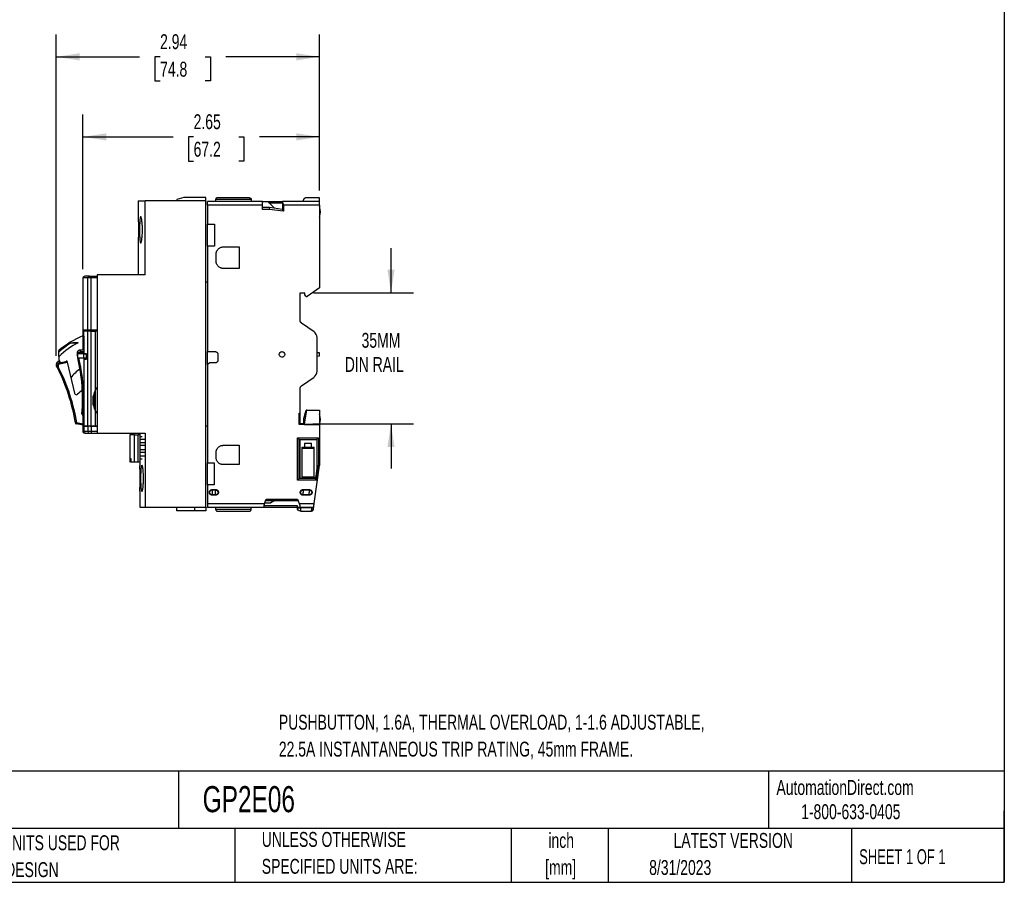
# Model space of a CAD drawing. Header units: inches. Extents: x 0.5 to 21.5, y 0.5 to 16.5.
# Tile 14 of 21: x 10.5 to 21.5, y 0.5 to 10.1. Entities that reach past the tile are written whole.
import ezdxf

# ---------------------------------------------------------------- set-up
doc = ezdxf.new("R2010")
doc.units = ezdxf.units.IN
doc.header["$LTSCALE"] = 2
doc.header["$MEASUREMENT"] = 0
doc.layers.add('DIMENSIONS', color=140, linetype='Continuous', lineweight=25)
doc.layers.add('TEXT', color=140, linetype='Continuous', lineweight=25)
doc.styles.add('SLDTEXTSTYLE0', font='TXT', dxfattribs={"width": 0.7})
doc.styles.add('SLDTEXTSTYLE1', font='TXT', dxfattribs={"width": 0.65})
doc.dimstyles.new('SLDDIMSTYLE0', dxfattribs={"dimtxt": 0.169922, "dimasz": 0.26, "dimexe": 0, "dimexo": 0.0625, "dimgap": 0.04248, "dimtad": 0, "dimtih": 1, "dimtoh": 1, "dimrnd": 1e-09, "dimzin": 12, "dimdsep": 46, "dimtxsty": 'SLDTEXTSTYLE0', "dimsah": 1, "dimcen": 0.09, "dimadec": 0, "dimazin": 3, "dimtfac": 1, "dimtofl": 0, "dimtmove": 0, "dimatfit": 3, "dimfxl": 0, "dimfrac": 2, "dimtolj": 1, "dimtzin": 12, "dimarcsym": 0})
doc.dimstyles.new('SLDDIMSTYLE2', dxfattribs={"dimtxt": 0.169922, "dimasz": 0.26, "dimexe": 0, "dimexo": 0.0625, "dimgap": 0.04248, "dimtad": 0, "dimtih": 1, "dimtoh": 1, "dimrnd": 1e-09, "dimzin": 12, "dimdsep": 46, "dimtxsty": 'SLDTEXTSTYLE0', "dimsah": 1, "dimcen": 0.09, "dimadec": 0, "dimazin": 3, "dimtfac": 1, "dimtmove": 0, "dimatfit": 0, "dimfxl": 0, "dimfrac": 2, "dimtolj": 1, "dimtzin": 12, "dimarcsym": 0})

# ---------------------------------------------------------------- blocks, each defined once
blk = doc.blocks.new('SW_NOTE_0')
at = {"layer": 'TEXT', "color": 0, "char_height": 0.16667, "attachment_point": 1, "style": 'SLDTEXTSTYLE0'}
for s, insert in [('PUSHBUTTON, 1.6A, THERMAL OVERLOAD, 1-1.6 ADJUSTABLE,', (0, 0.215)), ('22.5A INSTANTANEOUS TRIP RATING, 45mm FRAME.', (0, -0.086))]:
    blk.add_mtext(s, dxfattribs=dict(at, insert=insert))
blk = doc.blocks.new('SW_NOTE_0_1')
at = {"layer": 'TEXT', "color": 0, "char_height": 0.1667, "attachment_point": 2, "style": 'SLDTEXTSTYLE0'}
for s, insert in [('inch', (0.25, 0.215)), ('[mm]', (0.244, -0.086))]:
    blk.add_mtext(s, dxfattribs=dict(at, insert=insert))
blk = doc.blocks.new('SW_NOTE_0_2')
at = {"layer": 'TEXT', "color": 0, "char_height": 0.16667, "attachment_point": 1, "style": 'SLDTEXTSTYLE0'}
for s, insert in [('UNLESS OTHERWISE', (0, 0.215)), ('SPECIFIED UNITS ARE:', (0, -0.086))]:
    blk.add_mtext(s, dxfattribs=dict(at, insert=insert))
blk = doc.blocks.new('SW_NOTE_0_6')
at = {"layer": 'TEXT', "color": 0, "char_height": 0.16667, "attachment_point": 1, "style": 'SLDTEXTSTYLE0'}
for s, insert in [('INCH UNITS USED FOR', (0, 0.215)), ('PART DESIGN', (0, -0.086))]:
    blk.add_mtext(s, dxfattribs=dict(at, insert=insert))
blk = doc.blocks.new('_D_2')
at = {"layer": 'DIMENSIONS'}
for p, q in [((10.899, 6.387), (10.899, 9.982)), ((13.843, 8.236), (13.843, 9.982)), ((10.899, 9.732), (11.829, 9.732)), ((12.06, 9.732), (12.003, 9.732)), ((12.003, 9.732), (12.003, 9.462)), ((12.565, 9.732), (12.622, 9.732)), ((12.622, 9.732), (12.622, 9.462)), ((13.843, 9.732), (12.795, 9.732)), ((12.003, 9.462), (12.06, 9.462)), ((12.622, 9.462), (12.565, 9.462))]:
    blk.add_line(p, q, dxfattribs=at)
for points in [[(10.899, 9.732), (11.159, 9.692), (11.159, 9.772)], [(13.843, 9.732), (13.583, 9.772), (13.583, 9.692)]]:
    blk.add_solid(points, dxfattribs=at)
at = {"layer": 'DIMENSIONS', "char_height": 0.1667, "attachment_point": 1, "style": 'SLDTEXTSTYLE0'}
for s, insert in [('2.94', (12.06, 9.985)), ('74.8', (12.06, 9.677))]:
    blk.add_mtext(s, dxfattribs=dict(at, insert=insert))
blk = doc.blocks.new('_D_3')
at = {"layer": 'DIMENSIONS'}
for p, q in [((11.197, 7.359), (11.197, 9.087)), ((13.843, 8.236), (13.843, 9.087)), ((11.197, 8.837), (12.205, 8.837)), ((12.435, 8.837), (12.378, 8.837)), ((12.378, 8.837), (12.378, 8.567)), ((12.94, 8.837), (12.997, 8.837)), ((12.997, 8.837), (12.997, 8.567)), ((13.843, 8.837), (13.17, 8.837)), ((12.378, 8.567), (12.435, 8.567)), ((12.997, 8.567), (12.94, 8.567))]:
    blk.add_line(p, q, dxfattribs=at)
for points in [[(11.197, 8.837), (11.457, 8.797), (11.457, 8.877)], [(13.843, 8.837), (13.583, 8.877), (13.583, 8.797)]]:
    blk.add_solid(points, dxfattribs=at)
at = {"layer": 'DIMENSIONS', "char_height": 0.1667, "attachment_point": 1, "style": 'SLDTEXTSTYLE0'}
for s, insert in [('2.65', (12.435, 9.09)), ('67.2', (12.435, 8.782))]:
    blk.add_mtext(s, dxfattribs=dict(at, insert=insert))
blk = doc.blocks.new('_D_4')
at = {"layer": 'DIMENSIONS'}
for p, q in [((14.642, 7.093), (14.642, 7.593)), ((13.777, 7.093), (14.892, 7.093)), ((13.769, 5.628), (14.892, 5.628)), ((14.642, 5.628), (14.642, 5.128))]:
    blk.add_line(p, q, dxfattribs=at)
for points in [[(14.642, 7.093), (14.682, 7.353), (14.602, 7.353)], [(14.642, 5.628), (14.602, 5.368), (14.682, 5.368)]]:
    blk.add_solid(points, dxfattribs=at)
at = {"layer": 'DIMENSIONS', "char_height": 0.1667, "attachment_point": 1, "style": 'SLDTEXTSTYLE0'}
for s, insert in [('35MM', (14.313, 6.645)), ('DIN RAIL', (14.125, 6.375))]:
    blk.add_mtext(s, dxfattribs=dict(at, insert=insert))

msp = doc.modelspace()

# ---------------------------------------------------------------- linework, layer by layer
for p, q in [((12.327, 8.16), (12.248, 8.138)), ((12.573, 8.16), (12.327, 8.16)), ((12.573, 8.12), (12.573, 8.16)), ((13.059, 8.156), (12.701, 8.156)), ((13.843, 8.156), (13.697, 8.156)), ((11.815, 8.12), (11.815, 7.945)), ((11.815, 8.12), (11.894, 8.12)), ((11.894, 7.293), (11.894, 8.12)), ((12.573, 8.12), (11.894, 8.12)), ((12.248, 8.138), (12.248, 8.12)), ((12.573, 4.695), (12.573, 8.12)), ((13.205, 8.116), (12.589, 8.116)), ((12.589, 8.113), (12.589, 8.116)), ((13.205, 8.113), (12.589, 8.113)), ((12.589, 8.073), (12.589, 7.862)), ((13.205, 8.073), (12.589, 8.073)), ((12.681, 8.136), (12.681, 8.116)), ((13.079, 8.136), (12.681, 8.136)), ((13.079, 8.136), (13.079, 8.116)), ((13.205, 8.116), (13.205, 8.113)), ((13.205, 8.116), (13.427, 8.116)), ((13.205, 8.113), (13.263, 8.113)), ((13.205, 8.026), (13.205, 8.073)), ((13.205, 8.05), (13.282, 8.05)), ((13.334, 8.043), (13.263, 8.113)), ((13.276, 8.1), (13.427, 8.1)), ((13.282, 8.05), (13.28, 8.026)), ((13.282, 8.05), (13.427, 8.03)), ((13.843, 8.116), (13.427, 8.116)), ((13.427, 8.116), (13.427, 8.113)), ((13.843, 8.113), (13.427, 8.113)), ((13.427, 8.103), (13.427, 8.02)), ((13.441, 8.073), (13.441, 8.005)), ((13.843, 8.073), (13.441, 8.073)), ((13.843, 8.116), (13.843, 8.113)), ((13.843, 8.073), (13.843, 7.15)), ((13.28, 8.026), (13.205, 8.026)), ((13.441, 8.005), (13.28, 8.026)), ((13.427, 8.02), (13.441, 8.005)), ((12.589, 7.862), (12.667, 7.862)), ((12.589, 7.616), (12.589, 7.862)), ((12.667, 7.862), (12.667, 7.616)), ((11.815, 7.65), (11.815, 7.293)), ((12.589, 7.616), (12.589, 6.435)), ((12.667, 7.616), (12.589, 7.616)), ((12.766, 7.606), (12.943, 7.606)), ((12.943, 7.606), (12.943, 7.366)), ((12.687, 7.445), (12.687, 7.527)), ((11.271, 7.278), (11.29, 7.278)), ((11.29, 7.259), (11.29, 7.278)), ((11.29, 7.278), (11.356, 7.278)), ((11.356, 7.293), (11.356, 5.522)), ((11.894, 7.293), (11.356, 7.293)), ((12.943, 7.366), (12.766, 7.366)), ((11.197, 7.259), (11.197, 6.679)), ((11.251, 7.259), (11.197, 7.259)), ((11.29, 7.259), (11.251, 7.259)), ((11.251, 6.679), (11.251, 7.259)), ((11.29, 6.679), (11.29, 7.259)), ((11.356, 7.259), (11.29, 7.259)), ((12.573, 7.217), (12.589, 7.217)), ((13.626, 7.093), (13.677, 7.093)), ((13.626, 6.786), (13.626, 7.093)), ((13.677, 7.069), (13.677, 7.093)), ((13.693, 7.053), (13.677, 7.069)), ((13.693, 7.053), (13.705, 7.053)), ((13.843, 7.15), (13.705, 7.053)), ((13.781, 6.656), (13.643, 6.754)), ((11.197, 6.679), (11.251, 6.679)), ((11.198, 6.453), (11.198, 6.679)), ((11.205, 6.664), (11.205, 6.607)), ((11.251, 6.664), (11.205, 6.664)), ((11.205, 6.607), (11.206, 6.607)), ((11.206, 6.607), (11.206, 6.412)), ((11.237, 6.664), (11.237, 6.679)), ((11.251, 6.679), (11.29, 6.679)), ((11.251, 5.601), (11.251, 6.664)), ((11.29, 6.664), (11.251, 6.664)), ((11.27, 6.664), (11.27, 6.679)), ((11.287, 6.679), (11.287, 6.664)), ((11.287, 6.664), (11.287, 6.679)), ((11.29, 6.679), (11.356, 6.679)), ((11.29, 5.601), (11.29, 6.664)), ((11.29, 6.664), (11.338, 6.664)), ((11.331, 6.664), (11.331, 6.679)), ((11.336, 6.664), (11.336, 6.679)), ((11.338, 6.006), (11.338, 6.664)), ((11.356, 6.664), (11.338, 6.664)), ((11.145, 6.535), (11.083, 6.535)), ((13.815, 6.216), (13.815, 6.592)), ((10.929, 6.431), (10.929, 6.447)), ((10.929, 6.38), (10.929, 6.431)), ((11.135, 6.386), (11.136, 6.384)), ((11.136, 6.412), (11.136, 6.364)), ((11.206, 6.453), (11.169, 6.453)), ((11.174, 6.435), (11.206, 6.435)), ((11.174, 6.423), (11.206, 6.423)), ((11.205, 6.412), (11.205, 6.364)), ((11.205, 6.412), (11.235, 6.412)), ((11.219, 6.412), (11.219, 6.414)), ((11.235, 6.414), (11.235, 6.346)), ((12.589, 6.435), (12.677, 6.435)), ((12.589, 6.293), (12.589, 6.435)), ((12.705, 6.408), (12.705, 6.337)), ((13.843, 6.42), (13.815, 6.422)), ((13.815, 6.386), (13.843, 6.388)), ((10.936, 6.33), (10.928, 6.328)), ((10.929, 6.38), (10.929, 6.345)), ((10.929, 6.345), (10.942, 6.317)), ((10.937, 6.311), (11.017, 6.33)), ((10.939, 6.3), (11.019, 6.319)), ((11.017, 6.33), (11.016, 6.335)), ((11.017, 6.33), (11.019, 6.319)), ((11.019, 6.319), (11.104, 5.969)), ((11.136, 6.364), (11.205, 6.364)), ((11.205, 6.364), (11.235, 6.364)), ((11.206, 6.364), (11.206, 5.601)), ((11.219, 6.346), (11.219, 6.364)), ((12.616, 6.309), (12.589, 6.293)), ((12.589, 6.293), (12.589, 5.191)), ((12.677, 6.309), (12.616, 6.309)), ((13.643, 6.054), (13.781, 6.151)), ((11.336, 5.775), (11.336, 6.002)), ((13.626, 5.746), (13.626, 6.022)), ((11.313, 5.836), (11.313, 5.941)), ((11.187, 5.738), (11.198, 5.737)), ((11.195, 5.729), (11.194, 5.726)), ((11.206, 5.721), (11.194, 5.726)), ((11.198, 5.737), (11.195, 5.729)), ((11.206, 5.734), (11.198, 5.737)), ((11.338, 5.601), (11.338, 5.771)), ((13.616, 5.746), (13.626, 5.746)), ((13.616, 5.62), (13.616, 5.746)), ((13.626, 5.621), (13.626, 5.746)), ((13.669, 5.688), (13.695, 5.782)), ((13.673, 5.628), (13.699, 5.782)), ((13.699, 5.782), (13.695, 5.782)), ((13.699, 5.782), (13.843, 5.782)), ((13.843, 5.782), (13.843, 5.622)), ((11.198, 5.613), (11.122, 5.627)), ((11.198, 5.625), (11.124, 5.638)), ((11.198, 5.541), (11.198, 5.724)), ((13.626, 5.621), (13.616, 5.621)), ((13.843, 5.62), (13.616, 5.62)), ((13.669, 5.628), (13.626, 5.628)), ((13.626, 5.624), (13.673, 5.624)), ((13.669, 5.628), (13.669, 5.688)), ((13.673, 5.622), (13.673, 5.628)), ((13.673, 5.622), (13.843, 5.622)), ((13.843, 5.622), (13.843, 5.62)), ((13.843, 5.62), (13.843, 5.16)), ((11.206, 5.601), (11.206, 5.541)), ((11.251, 5.601), (11.206, 5.601)), ((11.206, 5.601), (11.251, 5.601)), ((11.251, 5.541), (11.206, 5.541)), ((11.224, 5.522), (11.218, 5.522)), ((11.29, 5.601), (11.251, 5.601)), ((11.251, 5.601), (11.251, 5.541)), ((11.29, 5.541), (11.251, 5.541)), ((11.271, 5.522), (11.29, 5.522)), ((11.276, 5.601), (11.29, 5.601)), ((11.356, 5.601), (11.29, 5.601)), ((11.29, 5.601), (11.29, 5.541)), ((11.29, 5.601), (11.338, 5.601)), ((11.356, 5.541), (11.29, 5.541)), ((11.29, 5.541), (11.29, 5.522)), ((11.29, 5.522), (11.356, 5.522)), ((11.338, 5.601), (11.356, 5.601)), ((11.356, 5.522), (11.894, 5.522)), ((11.356, 5.522), (11.356, 5.522)), ((11.835, 5.522), (11.835, 5.503)), ((11.894, 5.522), (11.894, 4.695)), ((12.589, 5.602), (12.573, 5.602)), ((11.721, 5.503), (11.721, 5.202)), ((11.775, 5.503), (11.721, 5.503)), ((11.775, 5.202), (11.775, 5.503)), ((11.775, 5.503), (11.814, 5.503)), ((11.814, 5.202), (11.814, 5.503)), ((11.839, 5.503), (11.814, 5.503)), ((11.839, 5.202), (11.839, 5.503)), ((11.86, 5.482), (11.839, 5.482)), ((11.839, 5.456), (11.887, 5.456)), ((11.839, 5.417), (11.887, 5.417)), ((13.596, 5.471), (13.832, 5.471)), ((13.596, 4.998), (13.596, 5.471)), ((13.596, 5.471), (13.616, 5.451)), ((13.616, 5.451), (13.813, 5.451)), ((13.616, 5.018), (13.616, 5.451)), ((13.626, 5.018), (13.626, 5.451)), ((13.675, 5.412), (13.675, 5.368)), ((13.675, 5.412), (13.754, 5.412)), ((13.754, 5.368), (13.754, 5.412)), ((13.832, 5.471), (13.813, 5.451)), ((13.813, 5.451), (13.813, 5.131)), ((13.832, 5.471), (13.832, 5.158)), ((11.887, 5.385), (11.839, 5.385)), ((11.887, 5.338), (11.839, 5.338)), ((11.887, 5.307), (11.839, 5.307)), ((12.687, 5.25), (12.687, 5.309)), ((12.766, 5.388), (12.943, 5.388)), ((12.943, 5.388), (12.943, 5.171)), ((13.647, 5.368), (13.675, 5.368)), ((13.781, 5.353), (13.647, 5.353)), ((13.647, 5.034), (13.647, 5.353)), ((13.675, 5.368), (13.754, 5.368)), ((13.754, 5.368), (13.781, 5.368)), ((13.781, 5.034), (13.781, 5.353)), ((11.721, 5.202), (11.725, 5.202)), ((11.725, 5.241), (11.734, 5.241)), ((11.725, 5.202), (11.725, 5.241)), ((11.734, 5.202), (11.725, 5.202)), ((11.734, 5.241), (11.734, 5.202)), ((11.734, 5.202), (11.775, 5.202)), ((11.775, 5.202), (11.814, 5.202)), ((11.814, 5.202), (11.839, 5.202)), ((11.835, 5.202), (11.835, 5.162)), ((11.887, 5.267), (11.839, 5.267)), ((11.839, 5.238), (11.86, 5.238)), ((12.589, 5.191), (12.666, 5.191)), ((12.589, 4.945), (12.589, 5.191)), ((12.666, 5.191), (12.666, 4.945)), ((12.943, 5.171), (12.766, 5.171)), ((13.783, 4.735), (13.843, 5.16)), ((13.817, 5.159), (13.796, 5.014)), ((13.832, 5.158), (13.81, 4.998)), ((13.832, 5.158), (13.817, 5.159)), ((13.596, 4.998), (13.616, 5.018)), ((13.81, 4.998), (13.596, 4.998)), ((13.797, 5.018), (13.616, 5.018)), ((13.647, 5.034), (13.781, 5.034)), ((13.796, 5.014), (13.81, 4.998)), ((11.835, 4.874), (11.835, 4.695)), ((12.589, 4.945), (12.589, 4.735)), ((12.666, 4.945), (12.589, 4.945)), ((12.642, 4.892), (12.681, 4.892)), ((12.642, 4.892), (12.642, 4.888)), ((12.642, 4.888), (12.681, 4.888)), ((12.642, 4.861), (12.642, 4.834)), ((12.681, 4.888), (12.681, 4.892)), ((12.681, 4.861), (12.681, 4.888)), ((13.658, 4.892), (13.728, 4.892)), ((13.658, 4.892), (13.658, 4.888)), ((13.658, 4.888), (13.728, 4.888)), ((13.658, 4.834), (13.658, 4.861)), ((13.728, 4.888), (13.728, 4.892)), ((13.728, 4.888), (13.728, 4.861)), ((12.589, 4.735), (13.229, 4.735)), ((12.681, 4.834), (12.642, 4.834)), ((12.681, 4.83), (12.642, 4.83)), ((12.681, 4.83), (12.681, 4.834)), ((13.229, 4.735), (13.247, 4.785)), ((13.233, 4.744), (13.298, 4.744)), ((13.242, 4.771), (13.602, 4.771)), ((13.247, 4.785), (13.597, 4.785)), ((13.344, 4.771), (13.298, 4.744)), ((13.597, 4.785), (13.615, 4.735)), ((13.615, 4.735), (13.783, 4.735)), ((13.728, 4.834), (13.658, 4.834)), ((13.728, 4.83), (13.658, 4.83)), ((13.728, 4.83), (13.728, 4.834)), ((11.835, 4.695), (11.894, 4.695)), ((11.894, 4.695), (12.573, 4.695)), ((12.248, 4.656), (12.248, 4.695)), ((12.445, 4.656), (12.248, 4.656)), ((12.445, 4.695), (12.445, 4.656)), ((12.573, 4.656), (12.445, 4.656)), ((12.573, 4.695), (12.573, 4.656)), ((12.589, 4.695), (13.222, 4.695)), ((12.589, 4.691), (12.589, 4.695)), ((13.222, 4.691), (12.589, 4.691)), ((12.681, 4.691), (12.681, 4.672)), ((12.681, 4.672), (13.079, 4.672)), ((12.701, 4.652), (13.059, 4.652)), ((13.079, 4.672), (13.079, 4.691)), ((13.595, 4.709), (13.222, 4.709)), ((13.222, 4.691), (13.222, 4.695)), ((13.595, 4.691), (13.222, 4.691)), ((13.595, 4.691), (13.595, 4.709)), ((13.622, 4.691), (13.595, 4.691)), ((13.595, 4.691), (13.595, 4.687)), ((13.595, 4.687), (13.605, 4.687)), ((13.622, 4.695), (13.777, 4.695)), ((13.622, 4.691), (13.622, 4.695)), ((13.77, 4.691), (13.622, 4.691)), ((13.63, 4.687), (13.63, 4.691)), ((13.756, 4.687), (13.63, 4.687)), ((13.63, 4.652), (13.754, 4.652)), ((13.754, 4.653), (13.758, 4.653)), ((13.754, 4.652), (13.754, 4.653)), ((13.757, 4.691), (13.756, 4.687)), ((13.772, 4.665), (13.774, 4.669)), ((13.773, 4.668), (13.774, 4.669)), ((13.774, 4.669), (13.774, 4.67)), ((13.776, 4.685), (13.775, 4.685)), ((13.776, 4.685), (13.777, 4.695))]:
    msp.add_line(p, q)
at = {"flags": 128}
msp.add_lwpolyline([(11.124, 5.638), (11.124, 5.636), (11.123, 5.634), (11.123, 5.632), (11.123, 5.63), (11.123, 5.629), (11.122, 5.628), (11.122, 5.627), (11.122, 5.627)], dxfattribs=at)
for centre, radius, start, end in [((13.697, 7.998), 0.157, 337.6676, 22.336), ((11.217, 7.259), 0.0197, 90, 180), ((11.213, 7.266), 0.0118, 110.5353, 128.9545), ((11.271, 7.259), 0.0196, 90.2434, 180.2413), ((11.545, 5.746), 0.933, 111.8649, 131.3469), ((13.736, 6.592), 0.0787, 0, 55), ((11.508, 5.802), 0.818, 116.3478, 135.0004), ((9.114, 5.9), 2.079, 355.5249, 12.9027), ((9.06, 5.309), 2.079, 9.0787, 27.0655), ((11.545, 5.746), 0.626, 127.4929, 140.628), ((13.736, 6.216), 0.0787, 305, 0), ((11.123, 5.973), 0.0197, 193.5539, 312.2814), ((11.534, 5.522), 0.591, 125.5122, 132.2814), ((11.545, 5.889), 0.238, 150.4365, 209.5635), ((11.198, 5.737), 0.0118, 175.5249, 246.11), ((13.697, 5.676), 0.157, 337.6676, 22.336), ((11.124, 5.638), 0.0118, 189.0787, 224.3713), ((11.124, 5.638), 0.0118, 224.3713, 259.6643), ((11.271, 5.541), 0.0196, 179.7587, 269.7566)]:
    msp.add_arc(centre, radius, start, end)
at = {"color": 7, "linetype": 'Continuous', "lineweight": 18}
msp.add_arc((10.941, 6.287), 0.0423, 107.9271, 197.9254, dxfattribs=at)
for points, knots in [([(12.701, 8.156), (12.7, 8.156), (12.698, 8.156), (12.696, 8.155), (12.693, 8.154), (12.689, 8.152), (12.685, 8.149), (12.683, 8.145), (12.682, 8.141), (12.681, 8.138), (12.681, 8.136)], [0, 0, 0, 0, 0.100277, 0.181963, 0.245058, 0.495017, 0.626796, 0.743158, 0.875903, 1, 1, 1, 1]), ([(13.059, 8.156), (13.06, 8.156), (13.062, 8.156), (13.064, 8.155), (13.067, 8.154), (13.071, 8.152), (13.075, 8.149), (13.077, 8.145), (13.078, 8.141), (13.079, 8.138), (13.079, 8.136)], [0, 0, 0, 0, 0.100277, 0.181963, 0.245058, 0.495017, 0.626796, 0.743158, 0.875903, 1, 1, 1, 1]), ([(13.697, 8.156), (13.696, 8.156), (13.693, 8.156), (13.69, 8.155), (13.687, 8.154), (13.683, 8.153), (13.678, 8.151), (13.671, 8.147), (13.666, 8.141), (13.662, 8.135), (13.659, 8.129), (13.658, 8.123), (13.658, 8.119), (13.658, 8.116)], [0, 0, 0, 0, 0.076832, 0.14322, 0.199164, 0.244667, 0.37888, 0.494458, 0.626129, 0.742663, 0.832608, 0.917792, 1, 1, 1, 1]), ([(13.843, 8.116), (13.843, 8.127), (13.843, 8.137), (13.843, 8.152), (13.843, 8.156), (13.843, 8.156)], [0, 0, 0, 0, 0.5, 0.5, 1, 1, 1, 1]), ([(12.589, 8.073), (12.589, 8.074), (12.589, 8.077), (12.589, 8.081), (12.589, 8.084), (12.589, 8.089), (12.589, 8.095), (12.589, 8.101), (12.589, 8.106), (12.589, 8.11), (12.589, 8.112), (12.589, 8.112), (12.589, 8.113)], [0, 0, 0, 0, 0.060259, 0.120021, 0.179824, 0.240208, 0.369998, 0.50013, 0.629921, 0.760053, 0.879943, 1, 1, 1, 1]), ([(13.205, 8.073), (13.205, 8.083), (13.205, 8.094), (13.205, 8.108), (13.205, 8.113), (13.205, 8.113)], [0, 0, 0, 0, 0.5, 0.5, 1, 1, 1, 1]), ([(13.441, 8.073), (13.441, 8.074), (13.441, 8.076), (13.441, 8.08), (13.44, 8.083), (13.439, 8.086), (13.437, 8.091), (13.433, 8.097), (13.429, 8.101), (13.427, 8.103)], [0, 0, 0, 0, 0.089186, 0.178107, 0.267992, 0.360031, 0.455333, 0.716393, 1, 1, 1, 1]), ([(13.843, 8.073), (13.843, 8.083), (13.843, 8.094), (13.843, 8.108), (13.843, 8.113), (13.843, 8.113)], [0, 0, 0, 0, 0.5, 0.5, 1, 1, 1, 1]), ([(11.815, 7.945), (11.815, 7.945), (11.815, 7.945), (11.815, 7.94), (11.815, 7.931), (11.816, 7.918), (11.816, 7.902), (11.817, 7.883), (11.817, 7.861), (11.817, 7.838), (11.817, 7.813), (11.817, 7.788), (11.817, 7.764), (11.817, 7.74), (11.817, 7.718), (11.816, 7.698), (11.816, 7.681), (11.816, 7.667), (11.815, 7.657), (11.815, 7.651), (11.815, 7.65), (11.815, 7.65)], [0, 0, 0, 0, 0.0368472, 0.0897504, 0.1441873, 0.1970997, 0.2515452, 0.304478, 0.3589457, 0.4118783, 0.4663472, 0.5192593, 0.5737064, 0.6266096, 0.6810461, 0.733966, 0.7884195, 0.8413555, 0.8958272, 0.9487537, 1, 1, 1, 1]), ([(11.83, 7.797), (11.83, 7.807), (11.83, 7.817), (11.83, 7.836), (11.831, 7.845), (11.831, 7.863), (11.832, 7.872), (11.833, 7.888), (11.833, 7.895), (11.834, 7.909), (11.835, 7.915), (11.836, 7.926), (11.837, 7.93), (11.839, 7.938), (11.84, 7.94), (11.842, 7.944), (11.843, 7.945), (11.845, 7.945), (11.846, 7.944), (11.848, 7.94), (11.849, 7.937), (11.851, 7.93), (11.852, 7.926), (11.854, 7.915), (11.855, 7.909), (11.857, 7.895), (11.858, 7.888), (11.859, 7.872), (11.86, 7.863), (11.861, 7.845), (11.862, 7.836), (11.862, 7.817), (11.862, 7.807), (11.862, 7.788), (11.862, 7.778), (11.862, 7.759), (11.861, 7.75), (11.86, 7.732), (11.86, 7.723), (11.858, 7.707), (11.857, 7.7), (11.855, 7.686), (11.855, 7.68), (11.852, 7.669), (11.851, 7.665), (11.849, 7.657), (11.848, 7.654), (11.846, 7.651), (11.845, 7.65), (11.843, 7.65), (11.842, 7.651), (11.84, 7.654), (11.839, 7.657), (11.837, 7.665), (11.836, 7.669), (11.835, 7.68), (11.834, 7.686), (11.833, 7.7), (11.833, 7.707), (11.832, 7.723), (11.831, 7.732), (11.83, 7.758), (11.83, 7.778), (11.83, 7.797)], [0, 0, 0, 0, 0.03125, 0.03125, 0.0625, 0.0625, 0.09375, 0.09375, 0.125, 0.125, 0.15625, 0.15625, 0.1875, 0.1875, 0.21875, 0.21875, 0.25, 0.25, 0.28125, 0.28125, 0.3125, 0.3125, 0.34375, 0.34375, 0.375, 0.375, 0.40625, 0.40625, 0.4375, 0.4375, 0.46875, 0.46875, 0.5, 0.5, 0.53125, 0.53125, 0.5625, 0.5625, 0.59375, 0.59375, 0.625, 0.625, 0.65625, 0.65625, 0.6875, 0.6875, 0.71875, 0.71875, 0.75, 0.75, 0.78125, 0.78125, 0.8125, 0.8125, 0.84375, 0.84375, 0.875, 0.875, 0.90625, 0.90625, 0.9375, 0.9375, 1, 1, 1, 1]), ([(12.687, 7.527), (12.687, 7.529), (12.687, 7.532), (12.688, 7.537), (12.688, 7.542), (12.689, 7.547), (12.691, 7.552), (12.694, 7.56), (12.7, 7.571), (12.71, 7.583), (12.722, 7.594), (12.735, 7.6), (12.746, 7.604), (12.756, 7.606), (12.763, 7.606), (12.766, 7.606)], [0, 0, 0, 0, 0.040276, 0.080243, 0.120058, 0.159883, 0.199877, 0.240199, 0.370043, 0.500057, 0.629901, 0.759916, 0.840121, 0.919721, 1, 1, 1, 1]), ([(12.766, 7.366), (12.764, 7.366), (12.761, 7.366), (12.756, 7.366), (12.751, 7.367), (12.746, 7.368), (12.741, 7.37), (12.733, 7.373), (12.722, 7.378), (12.71, 7.389), (12.7, 7.401), (12.693, 7.414), (12.689, 7.425), (12.687, 7.435), (12.687, 7.441), (12.687, 7.445)], [0, 0, 0, 0, 0.040276, 0.080243, 0.120058, 0.159883, 0.199877, 0.240199, 0.370043, 0.500057, 0.629901, 0.759916, 0.840121, 0.919721, 1, 1, 1, 1]), ([(11.271, 7.278), (11.262, 7.278), (11.243, 7.278), (11.226, 7.278), (11.217, 7.278), (11.217, 7.278), (11.218, 7.278)], [0, 0, 0, 0, 0.27603, 0.551706, 0.827381, 1, 1, 1, 1]), ([(13.643, 6.754), (13.642, 6.754), (13.64, 6.756), (13.637, 6.758), (13.635, 6.761), (13.632, 6.764), (13.63, 6.768), (13.628, 6.773), (13.626, 6.779), (13.626, 6.784), (13.626, 6.786)], [0, 0, 0, 0, 0.100882, 0.2004029, 0.2994954, 0.3991047, 0.5001612, 0.6673819, 0.8325362, 1, 1, 1, 1]), ([(11.134, 6.529), (11.12, 6.529), (11.095, 6.529), (11.069, 6.528), (11.058, 6.528)], [0, 0, 0, 0, 0.542451, 1, 1, 1, 1]), ([(11.17, 6.453), (11.167, 6.453), (11.163, 6.453), (11.158, 6.451), (11.155, 6.45), (11.153, 6.449), (11.151, 6.448), (11.148, 6.446), (11.144, 6.444), (11.141, 6.441), (11.136, 6.435), (11.133, 6.427), (11.131, 6.416), (11.132, 6.402), (11.134, 6.391), (11.136, 6.385)], [0, 0, 0, 0, 0.043383, 0.062417, 0.071472, 0.08077, 0.091005, 0.102934, 0.134499, 0.179312, 0.237283, 0.387407, 0.572987, 0.781359, 1, 1, 1, 1]), ([(11.135, 6.386), (11.135, 6.388), (11.134, 6.394), (11.134, 6.401), (11.136, 6.404), (11.136, 6.405)], [0, 0, 0, 0, 0.412145, 0.85723, 1, 1, 1, 1]), ([(11.205, 6.412), (11.196, 6.412), (11.187, 6.412), (11.17, 6.412), (11.162, 6.412), (11.15, 6.412), (11.145, 6.412), (11.138, 6.412), (11.136, 6.412), (11.136, 6.412)], [0, 0, 0, 0, 0.25, 0.25, 0.5, 0.5, 0.75, 0.75, 1, 1, 1, 1]), ([(11.138, 6.412), (11.139, 6.414), (11.142, 6.42), (11.149, 6.426), (11.156, 6.431), (11.165, 6.434), (11.171, 6.434), (11.174, 6.435)], [0, 0, 0, 0, 0.1975887, 0.4029801, 0.6087683, 0.8093694, 1, 1, 1, 1]), ([(11.151, 6.412), (11.152, 6.412), (11.153, 6.414), (11.156, 6.417), (11.161, 6.42), (11.167, 6.423), (11.171, 6.423), (11.174, 6.423)], [0, 0, 0, 0, 0.025472, 0.272844, 0.519707, 0.759978, 1, 1, 1, 1]), ([(11.174, 6.435), (11.172, 6.44), (11.17, 6.451), (11.169, 6.452), (11.169, 6.453)], [0, 0, 0, 0, 0.505591, 1, 1, 1, 1]), ([(11.174, 6.423), (11.174, 6.426), (11.174, 6.428), (11.174, 6.433), (11.174, 6.434), (11.174, 6.435)], [0, 0, 0, 0, 0.5, 0.5, 1, 1, 1, 1]), ([(11.219, 6.414), (11.22, 6.414), (11.222, 6.414), (11.226, 6.414), (11.231, 6.414), (11.234, 6.414), (11.235, 6.414)], [0, 0, 0, 0, 0.25, 0.499998, 0.749998, 1, 1, 1, 1]), ([(12.677, 6.435), (12.678, 6.435), (12.681, 6.435), (12.684, 6.434), (12.688, 6.433), (12.692, 6.431), (12.697, 6.427), (12.7, 6.423), (12.703, 6.418), (12.705, 6.413), (12.705, 6.409), (12.705, 6.408)], [0, 0, 0, 0, 0.080158, 0.159784, 0.240154, 0.36988, 0.500094, 0.629821, 0.760035, 0.879899, 1, 1, 1, 1]), ([(13.393, 6.404), (13.393, 6.4), (13.393, 6.396), (13.396, 6.388), (13.399, 6.385), (13.407, 6.376), (13.415, 6.373), (13.427, 6.373), (13.431, 6.374), (13.439, 6.377), (13.442, 6.379), (13.448, 6.385), (13.45, 6.388), (13.453, 6.396), (13.454, 6.4), (13.454, 6.412), (13.451, 6.42), (13.442, 6.428), (13.439, 6.431), (13.431, 6.434), (13.427, 6.435), (13.419, 6.435), (13.415, 6.434), (13.408, 6.431), (13.404, 6.428), (13.396, 6.42), (13.393, 6.412), (13.393, 6.404)], [0, 0, 0, 0, 0.0625, 0.0625, 0.125, 0.125, 0.25, 0.25, 0.3125, 0.3125, 0.375, 0.375, 0.4375, 0.4375, 0.5, 0.5, 0.625, 0.625, 0.6875, 0.6875, 0.75, 0.75, 0.8125, 0.8125, 0.875, 0.875, 1, 1, 1, 1]), ([(13.843, 6.404), (13.843, 6.408), (13.843, 6.412), (13.843, 6.418), (13.843, 6.42), (13.843, 6.42)], [0, 0, 0, 0, 0.5, 0.5, 1, 1, 1, 1]), ([(13.843, 6.388), (13.843, 6.388), (13.843, 6.39), (13.843, 6.396), (13.843, 6.4), (13.843, 6.404)], [0, 0, 0, 0, 0.5, 0.5, 1, 1, 1, 1]), ([(10.928, 6.328), (10.924, 6.326), (10.916, 6.324), (10.906, 6.314), (10.899, 6.301), (10.898, 6.292), (10.898, 6.287)], [0, 0, 0, 0, 0.227598, 0.479503, 0.742619, 1, 1, 1, 1]), ([(10.898, 6.287), (10.899, 6.285), (10.9, 6.281), (10.905, 6.268), (10.908, 6.262)], [0, 0, 0, 0, 0.509486, 1, 1, 1, 1]), ([(10.911, 6.254), (10.91, 6.256), (10.909, 6.258), (10.908, 6.262), (10.907, 6.265), (10.907, 6.27), (10.907, 6.276), (10.908, 6.284), (10.912, 6.293), (10.917, 6.3), (10.923, 6.305), (10.93, 6.309), (10.934, 6.31), (10.937, 6.311)], [0, 0, 0, 0, 0.0524593, 0.1071127, 0.1638271, 0.222417, 0.2826433, 0.4287648, 0.5794178, 0.6857362, 0.7926654, 0.8980699, 1, 1, 1, 1]), ([(10.939, 6.3), (10.935, 6.299), (10.931, 6.297), (10.925, 6.291), (10.922, 6.288), (10.919, 6.28), (10.918, 6.276), (10.919, 6.268), (10.92, 6.264), (10.922, 6.26)], [0, 0, 0, 0, 0.25, 0.25, 0.5, 0.5, 0.75, 0.75, 1, 1, 1, 1]), ([(10.937, 6.311), (10.936, 6.312), (10.935, 6.314), (10.934, 6.317), (10.932, 6.319), (10.931, 6.322), (10.93, 6.323), (10.929, 6.325), (10.929, 6.326), (10.928, 6.327), (10.928, 6.327), (10.928, 6.327), (10.928, 6.328)], [0, 0, 0, 0, 0.1, 0.2000071, 0.3000173, 0.4000269, 0.5000324, 0.6000327, 0.7000285, 0.800021, 0.9000111, 1, 1, 1, 1]), ([(10.937, 6.311), (10.937, 6.31), (10.937, 6.309), (10.938, 6.305), (10.939, 6.302), (10.939, 6.3)], [0, 0, 0, 0, 0.5, 0.5, 1, 1, 1, 1]), ([(11.198, 5.737), (11.202, 5.792), (11.208, 5.901), (11.2, 6.065), (11.183, 6.22), (11.162, 6.319), (11.152, 6.364)], [0, 0, 0, 0, 0.25979, 0.519597, 0.779386, 1, 1, 1, 1]), ([(11.235, 6.346), (11.234, 6.346), (11.231, 6.347), (11.226, 6.347), (11.222, 6.347), (11.22, 6.346), (11.219, 6.346)], [0, 0, 0, 0, 0.250002, 0.500002, 0.75, 1, 1, 1, 1]), ([(12.705, 6.337), (12.705, 6.336), (12.705, 6.333), (12.704, 6.33), (12.703, 6.326), (12.7, 6.322), (12.697, 6.317), (12.692, 6.314), (12.688, 6.311), (12.682, 6.309), (12.679, 6.309), (12.677, 6.309)], [0, 0, 0, 0, 0.080158, 0.159784, 0.240154, 0.36988, 0.500094, 0.629821, 0.760035, 0.879899, 1, 1, 1, 1]), ([(10.911, 6.254), (10.909, 6.259), (10.904, 6.268), (10.902, 6.272), (10.902, 6.271), (10.902, 6.271)], [0, 0, 0, 0, 0.500271, 0.999916, 1, 1, 1, 1]), ([(10.922, 6.26), (10.919, 6.259), (10.916, 6.257), (10.912, 6.255), (10.911, 6.254), (10.911, 6.254)], [0, 0, 0, 0, 0.5, 0.5, 1, 1, 1, 1]), ([(11.321, 5.812), (11.321, 5.817), (11.321, 5.832), (11.321, 5.861), (11.321, 5.897), (11.321, 5.932), (11.321, 5.953), (11.321, 5.963)], [0, 0, 0, 0, 0.102879, 0.332738, 0.562597, 0.792457, 1, 1, 1, 1]), ([(11.338, 6.006), (11.343, 6.015), (11.349, 6.025), (11.355, 6.031), (11.356, 6.033)], [0, 0, 0, 0, 0.844327, 1, 1, 1, 1]), ([(13.626, 6.022), (13.626, 6.023), (13.626, 6.026), (13.627, 6.03), (13.628, 6.033), (13.629, 6.037), (13.631, 6.041), (13.634, 6.046), (13.638, 6.05), (13.641, 6.053), (13.643, 6.054)], [0, 0, 0, 0, 0.100882, 0.200403, 0.299495, 0.399105, 0.500161, 0.667382, 0.832536, 1, 1, 1, 1]), ([(11.356, 5.745), (11.354, 5.747), (11.348, 5.755), (11.342, 5.765), (11.338, 5.771)], [0, 0, 0, 0, 0.344527, 1, 1, 1, 1]), ([(11.113, 5.637), (11.113, 5.637), (11.114, 5.637), (11.118, 5.637), (11.121, 5.638), (11.124, 5.638)], [0, 0, 0, 0, 0.5, 0.5, 1, 1, 1, 1]), ([(13.626, 5.623), (13.627, 5.623), (13.629, 5.623), (13.632, 5.623), (13.636, 5.623), (13.639, 5.624), (13.643, 5.624), (13.647, 5.624), (13.65, 5.624), (13.654, 5.624), (13.658, 5.624), (13.662, 5.624), (13.666, 5.624), (13.67, 5.624), (13.672, 5.624), (13.673, 5.624)], [0, 0, 0, 0, 0.092825, 0.183001, 0.270526, 0.3554, 0.437625, 0.517199, 0.594122, 0.668395, 0.740017, 0.808989, 0.87531, 0.93898, 1, 1, 1, 1]), ([(13.673, 5.622), (13.672, 5.622), (13.668, 5.622), (13.662, 5.622), (13.657, 5.622), (13.651, 5.622), (13.646, 5.622), (13.64, 5.622), (13.635, 5.622), (13.63, 5.623), (13.627, 5.623), (13.626, 5.623)], [0, 0, 0, 0, 0.088995, 0.183519, 0.283573, 0.389157, 0.500269, 0.61691, 0.739079, 0.866776, 1, 1, 1, 1]), ([(11.218, 5.522), (11.212, 5.522), (11.207, 5.524), (11.2, 5.531), (11.198, 5.536), (11.198, 5.541)], [0, 0, 0, 0, 0.5, 0.5, 1, 1, 1, 1]), ([(11.206, 5.541), (11.206, 5.536), (11.208, 5.531), (11.215, 5.524), (11.22, 5.522), (11.225, 5.522)], [0, 0, 0, 0, 0.5, 0.5, 1, 1, 1, 1]), ([(12.687, 5.309), (12.687, 5.31), (12.687, 5.314), (12.688, 5.319), (12.688, 5.324), (12.689, 5.328), (12.691, 5.333), (12.694, 5.341), (12.7, 5.352), (12.71, 5.365), (12.722, 5.375), (12.735, 5.382), (12.746, 5.385), (12.756, 5.387), (12.763, 5.387), (12.766, 5.388)], [0, 0, 0, 0, 0.0402761, 0.0802426, 0.1200582, 0.159883, 0.1998773, 0.2401994, 0.3700431, 0.5000574, 0.6299012, 0.7599156, 0.8401208, 0.919721, 1, 1, 1, 1]), ([(13.647, 5.353), (13.647, 5.353), (13.647, 5.353), (13.647, 5.353), (13.647, 5.354), (13.647, 5.355), (13.647, 5.357), (13.647, 5.36), (13.647, 5.363), (13.647, 5.365), (13.647, 5.367), (13.647, 5.368)], [0, 0, 0, 0, 0.0795968, 0.1592228, 0.2401291, 0.3686016, 0.5000689, 0.6285428, 0.7600114, 0.8792821, 1, 1, 1, 1]), ([(13.781, 5.353), (13.781, 5.353), (13.781, 5.353), (13.781, 5.353), (13.781, 5.354), (13.781, 5.355), (13.781, 5.357), (13.781, 5.36), (13.781, 5.363), (13.781, 5.365), (13.781, 5.367), (13.781, 5.368)], [0, 0, 0, 0, 0.0795968, 0.1592228, 0.2401291, 0.3686016, 0.5000689, 0.6285428, 0.7600114, 0.8792821, 1, 1, 1, 1]), ([(12.766, 5.171), (12.764, 5.171), (12.761, 5.171), (12.756, 5.172), (12.751, 5.172), (12.746, 5.173), (12.741, 5.175), (12.733, 5.178), (12.722, 5.183), (12.71, 5.194), (12.7, 5.206), (12.693, 5.219), (12.689, 5.23), (12.687, 5.24), (12.687, 5.246), (12.687, 5.25)], [0, 0, 0, 0, 0.040276, 0.080243, 0.120058, 0.159883, 0.199877, 0.240199, 0.370043, 0.500057, 0.629901, 0.759916, 0.840121, 0.919721, 1, 1, 1, 1]), ([(11.835, 4.874), (11.835, 4.878), (11.835, 4.884), (11.835, 4.902), (11.835, 4.913), (11.836, 4.939), (11.836, 4.954), (11.836, 4.985), (11.836, 5.001), (11.836, 5.034), (11.836, 5.051), (11.836, 5.082), (11.836, 5.096), (11.835, 5.123), (11.835, 5.134), (11.835, 5.151), (11.835, 5.158), (11.835, 5.162)], [0, 0, 0, 0, 0.125, 0.125, 0.25, 0.25, 0.375, 0.375, 0.5, 0.5, 0.625, 0.625, 0.75, 0.75, 0.875, 0.875, 1, 1, 1, 1]), ([(11.846, 5.018), (11.846, 5.008), (11.846, 4.998), (11.846, 4.98), (11.846, 4.97), (11.847, 4.952), (11.847, 4.944), (11.848, 4.928), (11.848, 4.92), (11.849, 4.907), (11.85, 4.9), (11.851, 4.89), (11.851, 4.885), (11.853, 4.878), (11.853, 4.875), (11.855, 4.871), (11.856, 4.87), (11.857, 4.87), (11.858, 4.871), (11.86, 4.875), (11.86, 4.878), (11.862, 4.885), (11.863, 4.89), (11.864, 4.9), (11.865, 4.906), (11.866, 4.92), (11.867, 4.928), (11.868, 4.944), (11.869, 4.952), (11.869, 4.97), (11.87, 4.979), (11.87, 4.998), (11.87, 5.008), (11.87, 5.027), (11.87, 5.037), (11.87, 5.056), (11.869, 5.065), (11.869, 5.083), (11.868, 5.092), (11.867, 5.108), (11.866, 5.115), (11.865, 5.129), (11.864, 5.135), (11.863, 5.146), (11.862, 5.15), (11.86, 5.158), (11.86, 5.161), (11.858, 5.165), (11.857, 5.165), (11.856, 5.165), (11.855, 5.165), (11.853, 5.161), (11.853, 5.158), (11.851, 5.151), (11.851, 5.146), (11.85, 5.135), (11.849, 5.129), (11.848, 5.116), (11.848, 5.108), (11.847, 5.092), (11.847, 5.083), (11.846, 5.057), (11.846, 5.037), (11.846, 5.018)], [0, 0, 0, 0, 0.03125, 0.03125, 0.0625, 0.0625, 0.09375, 0.09375, 0.125, 0.125, 0.15625, 0.15625, 0.1875, 0.1875, 0.21875, 0.21875, 0.25, 0.25, 0.28125, 0.28125, 0.3125, 0.3125, 0.34375, 0.34375, 0.375, 0.375, 0.40625, 0.40625, 0.4375, 0.4375, 0.46875, 0.46875, 0.5, 0.5, 0.53125, 0.53125, 0.5625, 0.5625, 0.59375, 0.59375, 0.625, 0.625, 0.65625, 0.65625, 0.6875, 0.6875, 0.71875, 0.71875, 0.75, 0.75, 0.78125, 0.78125, 0.8125, 0.8125, 0.84375, 0.84375, 0.875, 0.875, 0.90625, 0.90625, 0.9375, 0.9375, 1, 1, 1, 1]), ([(13.647, 5.018), (13.647, 5.018), (13.647, 5.018), (13.647, 5.019), (13.647, 5.019), (13.647, 5.021), (13.647, 5.023), (13.647, 5.025), (13.647, 5.028), (13.647, 5.031), (13.647, 5.033), (13.647, 5.034)], [0, 0, 0, 0, 0.079597, 0.159223, 0.240129, 0.368602, 0.500069, 0.628543, 0.760011, 0.879282, 1, 1, 1, 1]), ([(13.781, 5.018), (13.781, 5.018), (13.781, 5.02), (13.781, 5.026), (13.781, 5.03), (13.781, 5.034)], [0, 0, 0, 0, 0.5, 0.5, 1, 1, 1, 1]), ([(13.781, 5.019), (13.784, 5.021), (13.791, 5.025), (13.796, 5.028), (13.799, 5.03)], [0, 0, 0, 0, 0.495167, 1, 1, 1, 1]), ([(12.642, 4.83), (12.641, 4.83), (12.638, 4.83), (12.635, 4.83), (12.631, 4.831), (12.627, 4.833), (12.623, 4.836), (12.618, 4.84), (12.613, 4.848), (12.61, 4.858), (12.611, 4.869), (12.615, 4.878), (12.62, 4.883), (12.624, 4.887), (12.63, 4.89), (12.636, 4.892), (12.64, 4.892), (12.642, 4.892)], [0, 0, 0, 0, 0.0365232, 0.0725962, 0.1086975, 0.1453047, 0.2002584, 0.255444, 0.3646692, 0.4731441, 0.5821392, 0.6910311, 0.7519222, 0.8130134, 0.8757086, 0.9372132, 1, 1, 1, 1]), ([(12.642, 4.834), (12.635, 4.834), (12.628, 4.837), (12.617, 4.847), (12.614, 4.854), (12.614, 4.868), (12.617, 4.875), (12.628, 4.885), (12.635, 4.888), (12.642, 4.888)], [0, 0, 0, 0, 0.25, 0.25, 0.5, 0.5, 0.75, 0.75, 1, 1, 1, 1]), ([(12.642, 4.888), (12.642, 4.887), (12.642, 4.884), (12.642, 4.874), (12.642, 4.868), (12.642, 4.861)], [0, 0, 0, 0, 0.5, 0.5, 1, 1, 1, 1]), ([(12.681, 4.892), (12.682, 4.892), (12.685, 4.892), (12.689, 4.891), (12.692, 4.89), (12.695, 4.889), (12.699, 4.886), (12.704, 4.883), (12.709, 4.877), (12.712, 4.868), (12.713, 4.857), (12.709, 4.846), (12.703, 4.838), (12.697, 4.834), (12.692, 4.832), (12.687, 4.83), (12.683, 4.83), (12.681, 4.83)], [0, 0, 0, 0, 0.038474, 0.076138, 0.113539, 0.151235, 0.189772, 0.253299, 0.317022, 0.430531, 0.544407, 0.657593, 0.771442, 0.828474, 0.885711, 0.942805, 1, 1, 1, 1]), ([(12.681, 4.888), (12.688, 4.888), (12.695, 4.885), (12.706, 4.875), (12.709, 4.868), (12.709, 4.854), (12.706, 4.847), (12.695, 4.837), (12.688, 4.834), (12.681, 4.834)], [0, 0, 0, 0, 0.25, 0.25, 0.5, 0.5, 0.75, 0.75, 1, 1, 1, 1]), ([(12.681, 4.834), (12.681, 4.834), (12.681, 4.838), (12.681, 4.848), (12.681, 4.854), (12.681, 4.861)], [0, 0, 0, 0, 0.5, 0.5, 1, 1, 1, 1]), ([(13.658, 4.83), (13.656, 4.83), (13.654, 4.83), (13.65, 4.83), (13.647, 4.831), (13.643, 4.833), (13.639, 4.836), (13.634, 4.84), (13.629, 4.848), (13.626, 4.858), (13.627, 4.869), (13.631, 4.878), (13.635, 4.883), (13.64, 4.887), (13.646, 4.89), (13.651, 4.892), (13.655, 4.892), (13.658, 4.892)], [0, 0, 0, 0, 0.036523, 0.072596, 0.108697, 0.145305, 0.200258, 0.255444, 0.364669, 0.473144, 0.582139, 0.691031, 0.751922, 0.813013, 0.875709, 0.937213, 1, 1, 1, 1]), ([(13.658, 4.834), (13.65, 4.834), (13.643, 4.837), (13.633, 4.847), (13.63, 4.854), (13.63, 4.868), (13.633, 4.875), (13.643, 4.885), (13.65, 4.888), (13.658, 4.888)], [0, 0, 0, 0, 0.25, 0.25, 0.5, 0.5, 0.75, 0.75, 1, 1, 1, 1]), ([(13.658, 4.888), (13.658, 4.887), (13.658, 4.884), (13.658, 4.874), (13.658, 4.868), (13.658, 4.861)], [0, 0, 0, 0, 0.5, 0.5, 1, 1, 1, 1]), ([(13.728, 4.892), (13.73, 4.892), (13.732, 4.892), (13.736, 4.891), (13.739, 4.89), (13.743, 4.889), (13.747, 4.886), (13.751, 4.883), (13.756, 4.877), (13.76, 4.868), (13.76, 4.857), (13.756, 4.846), (13.751, 4.838), (13.745, 4.834), (13.739, 4.832), (13.734, 4.83), (13.73, 4.83), (13.728, 4.83)], [0, 0, 0, 0, 0.038474, 0.076138, 0.113539, 0.151235, 0.189772, 0.253299, 0.317022, 0.430531, 0.544407, 0.657593, 0.771442, 0.828474, 0.885711, 0.942805, 1, 1, 1, 1]), ([(13.728, 4.888), (13.736, 4.888), (13.743, 4.885), (13.753, 4.875), (13.756, 4.868), (13.756, 4.854), (13.753, 4.847), (13.743, 4.837), (13.736, 4.834), (13.728, 4.834)], [0, 0, 0, 0, 0.25, 0.25, 0.5, 0.5, 0.75, 0.75, 1, 1, 1, 1]), ([(13.728, 4.834), (13.728, 4.834), (13.728, 4.838), (13.728, 4.848), (13.728, 4.854), (13.728, 4.861)], [0, 0, 0, 0, 0.5, 0.5, 1, 1, 1, 1]), ([(12.589, 4.735), (12.589, 4.724), (12.589, 4.714), (12.589, 4.699), (12.589, 4.695), (12.589, 4.695)], [0, 0, 0, 0, 0.5, 0.5, 1, 1, 1, 1]), ([(12.642, 4.83), (12.642, 4.831), (12.642, 4.832), (12.642, 4.833), (12.642, 4.834), (12.642, 4.834)], [0, 0, 0, 0, 0.5, 0.5, 1, 1, 1, 1]), ([(13.222, 4.715), (13.223, 4.716), (13.223, 4.719), (13.225, 4.723), (13.227, 4.728), (13.229, 4.732), (13.229, 4.735)], [0, 0, 0, 0, 0.187474, 0.416629, 0.687474, 1, 1, 1, 1]), ([(13.615, 4.735), (13.615, 4.733), (13.616, 4.731), (13.618, 4.727), (13.619, 4.724), (13.62, 4.721), (13.621, 4.719), (13.621, 4.717), (13.622, 4.716), (13.622, 4.715)], [0, 0, 0, 0, 0.18373, 0.353833, 0.510309, 0.653159, 0.782388, 0.897999, 1, 1, 1, 1]), ([(13.658, 4.83), (13.658, 4.831), (13.658, 4.832), (13.658, 4.833), (13.658, 4.834), (13.658, 4.834)], [0, 0, 0, 0, 0.5, 0.5, 1, 1, 1, 1]), ([(13.777, 4.695), (13.777, 4.695), (13.777, 4.695), (13.777, 4.696), (13.778, 4.697), (13.778, 4.698), (13.778, 4.7), (13.778, 4.702), (13.779, 4.704), (13.779, 4.707), (13.779, 4.71), (13.78, 4.715), (13.781, 4.72), (13.782, 4.727), (13.782, 4.732), (13.783, 4.735)], [0, 0, 0, 0, 0.0593276, 0.1195248, 0.180602, 0.2425696, 0.3054371, 0.3692141, 0.4339093, 0.4995313, 0.5739025, 0.6611374, 0.7612354, 0.874192, 1, 1, 1, 1]), ([(12.681, 4.672), (12.681, 4.671), (12.681, 4.669), (12.682, 4.667), (12.682, 4.665), (12.684, 4.662), (12.685, 4.659), (12.689, 4.655), (12.693, 4.653), (12.697, 4.652), (12.7, 4.652), (12.701, 4.652)], [0, 0, 0, 0, 0.0615057, 0.1244049, 0.1894845, 0.2574553, 0.3736866, 0.5054208, 0.7552025, 0.8566883, 1, 1, 1, 1]), ([(13.059, 4.652), (13.06, 4.652), (13.062, 4.652), (13.064, 4.652), (13.067, 4.653), (13.071, 4.655), (13.075, 4.659), (13.077, 4.663), (13.078, 4.667), (13.079, 4.67), (13.079, 4.672)], [0, 0, 0, 0, 0.100277, 0.181963, 0.245058, 0.495017, 0.626796, 0.743158, 0.875903, 1, 1, 1, 1]), ([(13.222, 4.695), (13.222, 4.695), (13.222, 4.697), (13.222, 4.704), (13.222, 4.709), (13.222, 4.715)], [0, 0, 0, 0, 0.5, 0.5, 1, 1, 1, 1]), ([(13.63, 4.652), (13.621, 4.652), (13.611, 4.656), (13.598, 4.669), (13.595, 4.678), (13.595, 4.687)], [0, 0, 0, 0, 0.5, 0.5, 1, 1, 1, 1]), ([(13.622, 4.715), (13.622, 4.709), (13.622, 4.704), (13.622, 4.697), (13.622, 4.695), (13.622, 4.695)], [0, 0, 0, 0, 0.5, 0.5, 1, 1, 1, 1]), ([(13.63, 4.687), (13.63, 4.678), (13.63, 4.669), (13.63, 4.656), (13.63, 4.652), (13.63, 4.652)], [0, 0, 0, 0, 0.5, 0.5, 1, 1, 1, 1]), ([(13.754, 4.653), (13.754, 4.653), (13.754, 4.654), (13.754, 4.658), (13.755, 4.663), (13.755, 4.67), (13.756, 4.679), (13.756, 4.684), (13.756, 4.687)], [0, 0, 0, 0, 0.13374, 0.278717, 0.427769, 0.670902, 0.824825, 1, 1, 1, 1]), ([(13.754, 4.653), (13.755, 4.653), (13.758, 4.653), (13.763, 4.654), (13.768, 4.657), (13.77, 4.661), (13.771, 4.662)], [0, 0, 0, 0, 0.126598, 0.413123, 0.708913, 1, 1, 1, 1]), ([(13.775, 4.685), (13.775, 4.685), (13.774, 4.685), (13.77, 4.685), (13.764, 4.686), (13.759, 4.687), (13.756, 4.687)], [0, 0, 0, 0, 0.153267, 0.435511, 0.717756, 1, 1, 1, 1]), ([(13.769, 4.661), (13.77, 4.661), (13.771, 4.662), (13.772, 4.664), (13.773, 4.665)], [0, 0, 0, 0, 0.526944, 1, 1, 1, 1]), ([(13.773, 4.667), (13.773, 4.668), (13.773, 4.669), (13.774, 4.674), (13.775, 4.679), (13.775, 4.683), (13.775, 4.685)], [0, 0, 0, 0, 0.250201, 0.500268, 0.750115, 1, 1, 1, 1])]:
    msp.add_open_spline(points, degree=3, knots=knots)
for points in [[(13.427, 8.113), (13.427, 8.113), (13.427, 8.109), (13.427, 8.103)], [(11.058, 6.528), (11.012, 6.499), (10.969, 6.467), (10.929, 6.431)], [(11.058, 6.528), (11.065, 6.532), (11.074, 6.535), (11.083, 6.535)], [(10.922, 6.26), (11.021, 6.065), (11.09, 5.855), (11.124, 5.638)], [(11.225, 5.522), (11.234, 5.522), (11.249, 5.522), (11.271, 5.522)], [(13.605, 4.687), (13.611, 4.687), (13.621, 4.687), (13.63, 4.687)], [(13.777, 4.695), (13.775, 4.693), (13.773, 4.691), (13.77, 4.691)]]:
    msp.add_open_spline(points, degree=3)
at = {"layer": 'TEXT'}
for p, q in [((21.5, 16.5), (21.5, 0.5)), ((21.5, 1.742), (0.5, 1.742)), ((12.264, 1.742), (12.264, 1.1)), ((18.864, 1.742), (18.864, 1.1)), ((21.5, 0.5), (21.5, 1.3)), ((21.5, 1.1), (0.5, 1.1)), ((12.896, 1.1), (12.896, 0.5)), ((15.986, 1.1), (15.986, 0.5)), ((17.072, 1.1), (17.072, 0.5)), ((19.791, 1.1), (19.791, 0.5)), ((0.5, 0.5), (21.5, 0.5))]:
    msp.add_line(p, q, dxfattribs=at)

# ---------------------------------------------------------------- block references
for name, p in [('SW_NOTE_0', (13.388, 2.159)), ('SW_NOTE_0_6', (9.868, 0.811)), ('SW_NOTE_0_2', (13.197, 0.848)), ('SW_NOTE_0_1', (16.295, 0.837))]:
    msp.add_blockref(name, p, dxfattribs=at)

# ---------------------------------------------------------------- texts
for s, insert, char_height, attachment_point, style in [('AutomationDirect.com', (18.952, 1.644), 0.16667, 1, 'SLDTEXTSTYLE0'), ('GP2E06', (12.536, 1.576), 0.2917, 1, 'SLDTEXTSTYLE0'), ('1-800-633-0405', (19.228, 1.373), 0.16667, 1, 'SLDTEXTSTYLE0'), ('LATEST VERSION', (18.469, 1.052), 0.16667, 2, 'SLDTEXTSTYLE0'), ('SHEET 1 OF 1', (19.877, 0.87), 0.16667, 1, 'SLDTEXTSTYLE1'), ('8/31/2023', (17.529, 0.749), 0.1667, 1, 'SLDTEXTSTYLE0')]:
    msp.add_mtext(s, dxfattribs=dict(at, insert=insert, char_height=char_height, attachment_point=attachment_point, style=style))

# ---------------------------------------------------------------- dimensions: what is measured, and where the dimension line sits
at = {"layer": 'DIMENSIONS'}
for base, p1, p2, picture, middle in [((13.843, 9.732), (10.899, 6.287), (13.843, 8.136), '_D_2', (12.312, 9.732)), ((11.197, 8.837), (13.843, 8.136), (11.197, 7.259), '_D_3', (12.687, 8.837))]:
    dim = msp.add_linear_dim(base=base, p1=p1, p2=p2, dimstyle='SLDDIMSTYLE0', dxfattribs=at)
    dim.commit()
    dim.dimension.update_dxf_attribs({"geometry": picture, "text_midpoint": middle, "dimtype": 160})
dim = msp.add_linear_dim(base=(14.642, 5.628), p1=(13.677, 7.093), p2=(13.669, 5.628), angle=90, text='35MM\\PDIN RAIL', dimstyle='SLDDIMSTYLE2', dxfattribs=at)
dim.commit()
dim.dimension.update_dxf_attribs({"geometry": '_D_4', "text_midpoint": (14.642, 6.43), "dimtype": 160})

doc.saveas('drawing.dxf')
